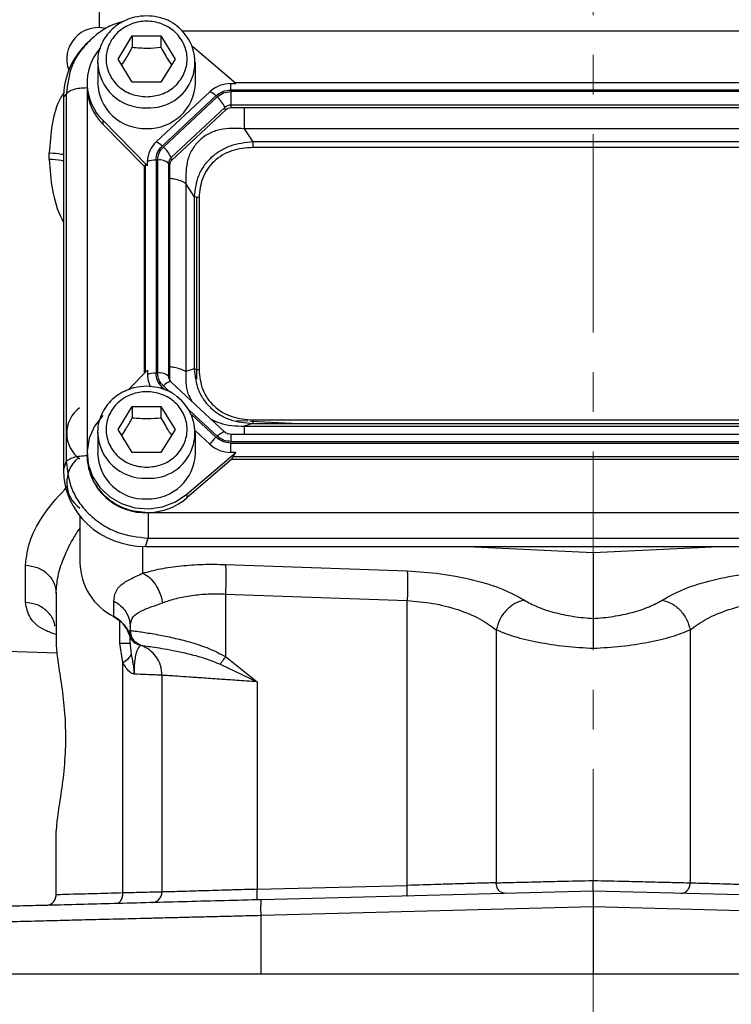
# Model space of a CAD drawing. Header units: inches. Extents: x 0.6 to 16.3, y 0.2 to 11.5.
# Tile 10 of 16: x 10.5 to 12.3, y 4 to 6.5. Entities that reach past the tile are written whole.
import ezdxf

# ---------------------------------------------------------------- set-up
doc = ezdxf.new("R2010")
doc.units = ezdxf.units.IN
doc.header["$MEASUREMENT"] = 0
doc.linetypes.add('CENTERX2', pattern=[0.8, 0.5, -0.1, 0.1, -0.1])
doc.styles.add('SLDTEXTSTYLE0', font='TXT', dxfattribs={"width": 0.75})
doc.dimstyles.new('SLDDIMSTYLE1', dxfattribs={"dimtxt": 0.137795, "dimasz": 0.14, "dimexe": 0, "dimexo": 0.0625, "dimgap": 0.034449, "dimtad": 0, "dimdec": 1, "dimlfac": 1.5, "dimrnd": 1e-09, "dimzin": 12, "dimdsep": 46, "dimtxsty": 'SLDTEXTSTYLE0', "dimblk1": 'CLOSED', "dimblk2": 'CLOSED', "dimsah": 1, "dimcen": 0.09, "dimadec": 0, "dimazin": 3, "dimtfac": 1, "dimtdec": 1, "dimtofl": 0, "dimtmove": 0, "dimatfit": 3, "dimldrblk": 'CLOSED', "dimfxl": 0, "dimfrac": 2, "dimtolj": 1, "dimtzin": 12, "dimarcsym": 0})

# ---------------------------------------------------------------- blocks, each defined once
blk = doc.blocks.new('_Closed')
at = {"color": 0, "linetype": 'ByBlock', "lineweight": -2}
for p, q in [((-1, 0.166667), (0, 0)), ((-1, 0.166667), (-1, -0.166667)), ((0, 0), (-1, -0.166667)), ((0, 0), (-1, 0))]:
    blk.add_line(p, q, dxfattribs=at)
blk = doc.blocks.new('_D_11')
at = {"color": 7, "linetype": 'Continuous', "lineweight": 0}
for p, q in [((10.3146, 4.0754), (10.3146, 3.679)), ((13.5679, 4.0754), (13.5679, 3.679)), ((12.6078, 3.9168), (12.5658, 3.9168)), ((12.5658, 3.9168), (12.5658, 3.6981)), ((12.9132, 3.9168), (12.9552, 3.9168)), ((12.9552, 3.9168), (12.9552, 3.6981)), ((10.3146, 3.7184), (12.445, 3.7184)), ((12.5658, 3.6981), (12.6078, 3.6981)), ((12.9552, 3.6981), (12.9132, 3.6981)), ((13.5679, 3.7184), (13.076, 3.7184))]:
    blk.add_line(p, q, dxfattribs=at)
at = {"color": 7, "linetype": 'Continuous', "lineweight": 18, "xscale": 0.14, "yscale": 0.14, "rotation": 180.0000000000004}
blk.add_blockref('_Closed', (10.3146, 3.7184, -0.0696), dxfattribs=at)
at = {"color": 7, "linetype": 'Continuous', "lineweight": 18, "xscale": 0.14, "yscale": 0.14}
blk.add_blockref('_Closed', (13.5679, 3.7184, -0.0696), dxfattribs=at)
at = {"color": 7, "linetype": 'Continuous', "lineweight": 18, "char_height": 0.1378, "attachment_point": 1, "style": 'SLDTEXTSTYLE0'}
for s, insert in [('124', (12.6078, 3.8757)), ('4.9', (12.6332, 3.6696))]:
    blk.add_mtext(s, dxfattribs=dict(at, insert=insert))

msp = doc.modelspace()

# ---------------------------------------------------------------- linework, layer by layer
at = {"color": 7, "linetype": 'CENTERX2', "lineweight": 18}
for p, q in [((11.9413, 3.3318), (11.9413, 9.8296)), ((11.9413, 4.1148), (11.9413, 3.3318))]:
    msp.add_line(p, q, dxfattribs=at)
at = {"color": 8, "linetype": 'Continuous', "lineweight": 25}
for p, q in [((10.6974, 6.5005), (10.6974, 6.54)), ((12.9751, 6.4919), (10.9064, 6.4919)), ((10.666, 6.3464), (10.666, 5.4335)), ((10.812, 6.1536), (10.812, 5.6312)), ((10.8552, 5.5947), (10.8627, 5.5877)), ((10.8581, 5.5974), (10.8738, 5.5827)), ((10.9235, 5.5363), (10.9936, 5.4709)), ((10.9292, 5.5256), (10.9907, 5.4682)), ((11.0284, 5.4754), (11.0284, 5.4574)), ((10.8059, 5.1932), (10.8059, 5.1255)), ((10.7488, 4.9495), (10.7488, 5.0049))]:
    msp.add_line(p, q, dxfattribs=at)
at = {"color": 7, "linetype": 'Continuous', "lineweight": 25}
for p, q in [((10.7439, 6.4213), (10.7799, 6.4795)), ((10.7799, 6.4795), (10.8519, 6.4795)), ((10.7799, 6.4795), (10.7799, 6.4508)), ((10.8519, 6.4795), (10.8879, 6.4213)), ((10.8519, 6.4795), (10.8519, 6.4508)), ((10.663, 6.4585), (10.6554, 6.4502)), ((10.6672, 6.4618), (10.6638, 6.4579)), ((11.0403, 6.3595), (10.9322, 6.452)), ((10.6926, 6.4136), (10.6927, 6.4185)), ((10.6926, 6.4136), (10.6926, 6.3615)), ((10.7799, 6.363), (10.7439, 6.4213)), ((10.8879, 6.4213), (10.8519, 6.363)), ((10.9393, 6.3615), (10.9393, 6.4136)), ((10.6659, 6.3615), (10.6659, 6.352)), ((10.8519, 6.363), (10.7799, 6.363)), ((11.0284, 6.3595), (11.0403, 6.3595)), ((11.0284, 6.3431), (11.0284, 6.3595)), ((12.8433, 6.361), (11.0385, 6.361)), ((10.6135, 6.3327), (10.6066, 6.3251)), ((10.6135, 6.3327), (10.6135, 5.4061)), ((10.6659, 6.352), (10.666, 6.3485)), ((10.9755, 6.339), (10.84, 6.2125)), ((10.9907, 6.3285), (10.8552, 6.2019)), ((12.8534, 6.3431), (11.0284, 6.3431)), ((12.8534, 6.3392), (11.0284, 6.3392)), ((11.0284, 6.3392), (11.0284, 6.3052)), ((10.6066, 6.3251), (10.6066, 5.3856)), ((10.9936, 6.3258), (10.8581, 6.1992)), ((12.8534, 6.3052), (11.0284, 6.3052)), ((11.0284, 6.3052), (11.0284, 6.2981)), ((11.0131, 6.2993), (10.8776, 6.1728)), ((11.0148, 6.2928), (10.8793, 6.1663)), ((11.0148, 6.2928), (11.0131, 6.2993)), ((12.8534, 6.2981), (11.0284, 6.2981)), ((10.7053, 6.2669), (10.8181, 6.152)), ((10.7053, 6.2669), (10.7053, 6.2574)), ((10.8096, 6.1511), (10.7053, 6.2574)), ((11.0619, 6.2455), (11.0832, 6.2123)), ((12.82, 6.2455), (11.0619, 6.2455)), ((12.7986, 6.2123), (11.0832, 6.2123)), ((10.5707, 6.1682), (10.5707, 6.1845)), ((12.7986, 6.1984), (11.0832, 6.1984)), ((10.8181, 6.152), (10.8181, 6.1631)), ((10.8396, 6.1667), (10.8396, 5.6299)), ((10.8436, 6.1667), (10.8436, 5.6299)), ((10.8712, 6.1584), (10.8712, 5.6216)), ((10.8736, 6.1536), (10.8712, 6.1584)), ((10.8793, 6.1663), (10.8776, 6.1728)), ((10.8096, 6.1511), (10.812, 6.1536)), ((10.8096, 6.1511), (10.8096, 5.6288)), ((10.8736, 6.1536), (10.8736, 5.6168)), ((10.9146, 6.108), (10.9146, 5.6337)), ((10.936, 6.0748), (10.9146, 6.108)), ((10.936, 6.0748), (10.936, 5.6403)), ((10.9413, 6.073), (10.9413, 5.6143)), ((10.9481, 6.0723), (10.9481, 5.6378)), ((10.8181, 5.6374), (10.7691, 5.5875)), ((10.8181, 5.6374), (10.8181, 5.6264)), ((10.936, 5.6403), (10.9146, 5.6337)), ((10.8736, 5.6168), (10.8712, 5.6216)), ((10.8764, 5.6083), (10.8732, 5.6131)), ((11.0127, 5.4813), (10.8772, 5.6078)), ((10.7439, 5.4877), (10.7799, 5.5459)), ((10.7799, 5.5459), (10.8519, 5.5459)), ((10.7799, 5.5459), (10.7799, 5.5172)), ((10.8519, 5.5459), (10.8879, 5.4877)), ((10.8519, 5.5459), (10.8519, 5.5172)), ((11.0712, 5.5084), (11.0427, 5.5098)), ((11.0832, 5.5117), (12.7986, 5.5117)), ((10.6926, 5.48), (10.6927, 5.485)), ((10.7799, 5.4295), (10.7439, 5.4877)), ((10.8879, 5.4877), (10.8519, 5.4295)), ((10.9392, 5.4844), (10.9755, 5.4504)), ((11.0832, 5.5029), (11.0619, 5.4962)), ((11.0619, 5.4962), (12.82, 5.4962)), ((11.1829, 5.5029), (11.0775, 5.5081)), ((11.0832, 5.5029), (12.7986, 5.5029)), ((10.6926, 5.48), (10.6926, 5.4279)), ((10.9393, 5.4279), (10.9393, 5.48)), ((12.8534, 5.4754), (11.0284, 5.4754)), ((11.0284, 5.4574), (12.8534, 5.4574)), ((11.0284, 5.43), (11.0284, 5.4536)), ((11.0284, 5.4536), (12.8534, 5.4536)), ((10.6659, 5.4279), (10.6659, 5.4184)), ((10.8519, 5.4295), (10.7799, 5.4295)), ((10.9173, 5.3247), (11.0403, 5.43)), ((11.031, 5.4125), (10.9173, 5.3151)), ((11.0403, 5.43), (11.0284, 5.43)), ((11.031, 5.4125), (11.0336, 5.4196)), ((11.031, 5.4125), (12.8508, 5.4125)), ((11.0336, 5.4196), (12.8482, 5.4196)), ((10.6066, 5.3856), (10.6135, 5.4061)), ((10.9173, 5.3247), (10.9173, 5.3151)), ((10.6479, 5.2692), (10.6479, 5.152)), ((10.8219, 5.2785), (13.06, 5.2785)), ((10.8128, 5.1931), (10.8197, 5.2136)), ((10.8197, 5.2136), (13.0622, 5.2136)), ((10.8128, 5.1931), (13.0691, 5.1931)), ((11.6242, 5.1931), (11.9413, 5.1776)), ((11.9413, 5.1776), (12.2583, 5.1931)), ((11.9413, 5.1776), (11.9413, 5.0112)), ((10.5107, 5.0518), (10.5107, 5.1458)), ((11.0147, 5.1476), (11.4725, 5.1311)), ((10.5879, 5.0745), (10.5879, 4.9466)), ((11.0147, 5.073), (11.4725, 5.0565)), ((11.0147, 5.073), (11.0147, 4.9153)), ((10.7335, 5.0161), (10.7335, 5.0552)), ((11.4725, 4.3388), (11.4725, 5.0565)), ((10.7746, 4.99), (10.7746, 4.9815)), ((10.7712, 4.9724), (10.7746, 4.9815)), ((10.7743, 4.9819), (10.7748, 4.9758)), ((10.7746, 4.9815), (10.7746, 4.9815)), ((10.7773, 4.9666), (10.7788, 4.9634)), ((11.6969, 4.9829), (11.6969, 4.3453)), ((12.1857, 4.9829), (12.1857, 4.3453)), ((9.5802, 4.9603), (10.59, 4.925)), ((10.756, 4.9001), (10.7488, 4.9495)), ((10.7926, 4.9468), (10.7936, 4.9466)), ((10.7989, 4.9446), (10.8013, 4.9438)), ((10.8013, 4.9438), (10.8013, 4.9438)), ((11.0147, 4.9153), (11.0947, 4.8518)), ((10.756, 4.3196), (10.756, 4.9001)), ((11.0015, 4.8962), (11.0947, 4.8518)), ((10.8546, 4.8684), (10.8546, 4.3219)), ((11.0947, 4.8518), (11.0947, 4.3289)), ((10.5879, 4.315), (10.5879, 4.4763)), ((11.0947, 4.3289), (11.4725, 4.3388)), ((11.9413, 4.3244), (11.1054, 4.3025)), ((11.9413, 4.3244), (11.9413, 4.2845)), ((12.7772, 4.3025), (11.9413, 4.3244)), ((11.9413, 4.2845), (11.1043, 4.2626)), ((11.9413, 4.2845), (11.9413, 4.1148)), ((12.7782, 4.2626), (11.9413, 4.2845)), ((11.1043, 4.1148), (11.1043, 4.2626)), ((11.9413, 4.1148), (11.1043, 4.1148)), ((12.7782, 4.1148), (11.9413, 4.1148))]:
    msp.add_line(p, q, dxfattribs=at)
at = {"color": 7, "linetype": 'Continuous', "lineweight": 25, "flags": 128}
for points in [[(10.8772, 5.6078), (10.8767, 5.6082), (10.8765, 5.6082)], [(10.7053, 5.5226), (10.6848, 5.4959), (10.6714, 5.4656), (10.666, 5.4331), (10.6689, 5.4004), (10.6798, 5.3692), (10.6982, 5.3412), (10.723, 5.318), (10.753, 5.3008), (10.7864, 5.2906), (10.8215, 5.288), (10.8562, 5.2931), (10.8887, 5.3055), (10.9173, 5.3247)], [(10.7349, 5.0147), (10.7343, 5.0146), (10.7337, 5.015), (10.7335, 5.0161)]]:
    msp.add_lwpolyline(points, dxfattribs=at)
at = {"color": 8, "linetype": 'Continuous', "lineweight": 25, "flags": 128}
for points in [[(10.8517, 5.5913), (10.853, 5.5926), (10.8552, 5.5947)], [(10.9936, 5.4709), (10.997, 5.4739), (11.0004, 5.4766), (11.0035, 5.4788), (11.0063, 5.4804), (11.0088, 5.4815), (11.0107, 5.4819), (11.0122, 5.4816), (11.0127, 5.4813)]]:
    msp.add_lwpolyline(points, dxfattribs=at)
at = {"color": 7, "linetype": 'Continuous', "lineweight": 25}
for centre, radius, start, end in [((10.8233, 6.4127), 0.1145, 266.3284, 54.2364), ((10.6946, 6.4205), 0.08, 76.5659, 200.2465), ((10.7997, 6.3615), 0.1336, 139.9835, 225.0625), ((10.8108, 6.3646), 0.1183, 181.4731, 272.4617), ((10.8197, 6.3659), 0.1196, 268.1802, 357.885), ((11.028, 6.2819), 0.0776, 89.6933, 132.5899), ((10.8013, 6.3529), 0.1354, 182.7504, 224.87), ((10.9555, 6.2941), 0.0492, 44.2745, 65.9509), ((10.9465, 6.2707), 0.0724, 23.2239, 49.4763), ((11.0283, 6.2827), 0.0225, 89.6933, 132.5899), ((11.0283, 6.2781), 0.02, 89.6933, 132.5899), ((10.8857, 6.1627), 0.0676, 132.5248, 179.6232), ((10.82, 6.1676), 0.0492, 44.2745, 65.9509), ((10.811, 6.1442), 0.0724, 23.2239, 49.4763), ((10.8381, 6.1092), 0.0575, 88.5951, 110.3768), ((10.8483, 6.1323), 0.0347, 48.737, 97.7903), ((10.8908, 6.1583), 0.0196, 132.5248, 179.6232), ((10.8911, 6.1535), 0.0175, 132.5248, 179.6232), ((10.8381, 5.5724), 0.0575, 88.5951, 110.3768), ((10.8842, 5.6265), 0.0661, 180.0872, 208.4766), ((10.8483, 5.5956), 0.0347, 48.737, 97.7903), ((10.8906, 5.6168), 0.017, 180.0459, 202.1153), ((10.8233, 5.4791), 0.1145, 266.3284, 54.2364), ((10.6946, 5.478), 0.08, 126.5256, 233.8667), ((11.059, 5.3944), 0.1005, 132.809, 146.1442), ((11.028, 5.5075), 0.0776, 227.4101, 270.3067), ((10.6946, 5.3542), 0.08, 129.3079, 234.3147), ((10.8113, 5.4236), 0.1455, 182.0659, 273.2963), ((10.8108, 5.431), 0.1183, 181.4731, 272.4617), ((10.8197, 5.4324), 0.1196, 268.1802, 357.885), ((10.8168, 5.4341), 0.1557, 271.8765, 310.1965), ((10.8023, 5.1543), 0.1543, 180.8345, 243.552), ((10.6991, 4.9483), 0.0759, 18.4792, 63.0936)]:
    msp.add_arc(centre, radius, start, end, dxfattribs=at)
at = {"color": 8, "linetype": 'Continuous', "lineweight": 25}
for centre, radius, start, end in [((10.8108, 6.4167), 0.1183, 181.4731, 272.4617), ((10.8826, 5.5768), 0.032, 100.9298, 139.9637), ((10.8904, 5.6217), 0.0192, 180.0863, 208.2832), ((10.8108, 5.4831), 0.1183, 181.4731, 272.4617)]:
    msp.add_arc(centre, radius, start, end, dxfattribs=at)
at = {"color": 7, "linetype": 'Continuous', "lineweight": 25}
for centre, major_axis, ratio, start_param, end_param in [((10.8192, 6.3191), (0.2087, -0.0437), 0.927683, 2.642019, 3.333612), ((10.8396, 6.1237), (-0.0275, 0.0299), 0.170211, 5.767586, 6.291275), ((11.0637, 5.4436), (0.0301, 0.0274), 0.184584, 2.276832, 2.800522), ((10.8192, 5.3915), (0.2087, 0.0437), 0.927683, 2.949574, 4.490212)]:
    msp.add_ellipse(centre, major_axis=major_axis, ratio=ratio, start_param=start_param, end_param=end_param, dxfattribs=at)
for points, knots in [([(10.8159, 6.5302), (10.8057, 6.5295), (10.7914, 6.5286), (10.7712, 6.5226), (10.7548, 6.5155), (10.7368, 6.5039), (10.7205, 6.4886), (10.7065, 6.4694), (10.6971, 6.4467), (10.6924, 6.4292), (10.693, 6.4196), (10.693, 6.4186)], [0, 0, 0, 0, 0.163248, 0.228759, 0.337607, 0.451204, 0.573875, 0.703413, 0.839555, 0.982704, 1, 1, 1, 1]), ([(10.8892, 6.5067), (10.8853, 6.5095), (10.8765, 6.5159), (10.8609, 6.5225), (10.8404, 6.5287), (10.8253, 6.5296), (10.8159, 6.5302)], [0, 0, 0, 0, 0.185063, 0.425154, 0.644034, 1, 1, 1, 1]), ([(10.7569, 6.5158), (10.7487, 6.5135), (10.7266, 6.5071), (10.6939, 6.4881), (10.6733, 6.4684), (10.663, 6.4585)], [0, 0, 0, 0, 0.226793, 0.613774, 1, 1, 1, 1]), ([(10.8159, 6.326), (10.8031, 6.3273), (10.7834, 6.3293), (10.7596, 6.3411), (10.7433, 6.3534), (10.73, 6.3687), (10.7177, 6.3908), (10.7115, 6.4213), (10.7177, 6.4517), (10.73, 6.4738), (10.7433, 6.4891), (10.7596, 6.5014), (10.7834, 6.5129), (10.8159, 6.5188), (10.8485, 6.5129), (10.8722, 6.5014), (10.8886, 6.4891), (10.9018, 6.4738), (10.9141, 6.4517), (10.9204, 6.4213), (10.9141, 6.3908), (10.9018, 6.3687), (10.8886, 6.3534), (10.8722, 6.3411), (10.8485, 6.3293), (10.8288, 6.3273), (10.8159, 6.326)], [0, 0, 0, 0, 0.0598642, 0.0920902, 0.125, 0.1579098, 0.1901358, 0.25, 0.3098642, 0.3420902, 0.375, 0.4079098, 0.4401358, 0.5, 0.5598642, 0.5920902, 0.625, 0.6579098, 0.6901358, 0.75, 0.8098642, 0.8420902, 0.875, 0.9079098, 0.9401358, 1, 1, 1, 1]), ([(10.7531, 6.4065), (10.7565, 6.4114), (10.7654, 6.4246), (10.7744, 6.4407), (10.7799, 6.4508)], [0, 0, 0, 0, 0.376375, 1, 1, 1, 1]), ([(10.7799, 6.4508), (10.7928, 6.4498), (10.8169, 6.4478), (10.8408, 6.4498), (10.8519, 6.4508)], [0, 0, 0, 0, 0.534747, 1, 1, 1, 1]), ([(10.8519, 6.4508), (10.8584, 6.4392), (10.8673, 6.4231), (10.8762, 6.41), (10.8787, 6.4064)], [0, 0, 0, 0, 0.718831, 1, 1, 1, 1]), ([(11.0619, 6.2455), (11.0409, 6.2466), (11.0098, 6.2482), (10.9722, 6.234), (10.9487, 6.2176), (10.9308, 6.1953), (10.9145, 6.1592), (10.9146, 6.1286), (10.9146, 6.108)], [0, 0, 0, 0, 0.257397, 0.381602, 0.5, 0.618394, 0.742603, 1, 1, 1, 1]), ([(11.0832, 6.2123), (11.0639, 6.2102), (11.0347, 6.207), (11.0001, 6.1899), (10.9774, 6.1729), (10.9592, 6.1518), (10.9412, 6.1197), (10.9381, 6.0927), (10.936, 6.0748)], [0, 0, 0, 0, 0.248977, 0.376059, 0.5, 0.623945, 0.751023, 1, 1, 1, 1]), ([(11.0832, 6.1984), (11.0653, 6.1969), (11.0383, 6.1947), (11.0061, 6.1795), (10.9852, 6.1639), (10.9684, 6.1443), (10.9522, 6.1143), (10.9497, 6.0891), (10.9481, 6.0723)], [0, 0, 0, 0, 0.250062, 0.376147, 0.5, 0.62379, 0.749938, 1, 1, 1, 1]), ([(10.936, 5.6403), (10.9381, 5.6221), (10.9412, 5.5946), (10.9592, 5.5621), (10.9774, 5.5409), (11.0001, 5.524), (11.0347, 5.5073), (11.0639, 5.5046), (11.0832, 5.5029)], [0, 0, 0, 0, 0.248977, 0.376059, 0.5, 0.623945, 0.751023, 1, 1, 1, 1]), ([(10.9481, 5.6378), (10.9497, 5.6211), (10.9522, 5.5959), (10.9684, 5.5658), (10.9852, 5.5463), (11.0061, 5.5307), (11.0383, 5.5155), (11.0653, 5.5132), (11.0832, 5.5117)], [0, 0, 0, 0, 0.250062, 0.376147, 0.5, 0.62379, 0.749938, 1, 1, 1, 1]), ([(10.8159, 5.5966), (10.8057, 5.5959), (10.7914, 5.595), (10.7712, 5.589), (10.7548, 5.5819), (10.7368, 5.5703), (10.7205, 5.555), (10.7065, 5.5358), (10.6971, 5.5132), (10.6924, 5.4956), (10.693, 5.486), (10.693, 5.485)], [0, 0, 0, 0, 0.163248, 0.228759, 0.337607, 0.451204, 0.573875, 0.703413, 0.839555, 0.982704, 1, 1, 1, 1]), ([(10.8892, 5.5731), (10.8853, 5.5759), (10.8765, 5.5824), (10.8609, 5.5889), (10.8404, 5.5951), (10.8253, 5.596), (10.8159, 5.5966)], [0, 0, 0, 0, 0.185063, 0.425154, 0.644034, 1, 1, 1, 1]), ([(10.8159, 5.3925), (10.8031, 5.3937), (10.7834, 5.3957), (10.7596, 5.4076), (10.7433, 5.4198), (10.73, 5.4351), (10.7177, 5.4573), (10.7115, 5.4877), (10.7177, 5.5181), (10.73, 5.5403), (10.7433, 5.5555), (10.7596, 5.5679), (10.7834, 5.5794), (10.8159, 5.5852), (10.8485, 5.5794), (10.8722, 5.5679), (10.8886, 5.5555), (10.9018, 5.5403), (10.9141, 5.5181), (10.9204, 5.4877), (10.9141, 5.4573), (10.9018, 5.4351), (10.8886, 5.4198), (10.8722, 5.4076), (10.8485, 5.3957), (10.8288, 5.3937), (10.8159, 5.3925)], [0, 0, 0, 0, 0.059864, 0.09209, 0.125, 0.15791, 0.190136, 0.25, 0.309864, 0.34209, 0.375, 0.40791, 0.440136, 0.5, 0.559864, 0.59209, 0.625, 0.65791, 0.690136, 0.75, 0.809864, 0.84209, 0.875, 0.90791, 0.940136, 1, 1, 1, 1]), ([(10.7531, 5.4729), (10.7565, 5.4778), (10.7654, 5.4911), (10.7744, 5.5072), (10.7799, 5.5172)], [0, 0, 0, 0, 0.376375, 1, 1, 1, 1]), ([(10.7799, 5.5172), (10.7928, 5.5162), (10.8169, 5.5142), (10.8408, 5.5163), (10.8519, 5.5172)], [0, 0, 0, 0, 0.534747, 1, 1, 1, 1]), ([(10.8519, 5.5172), (10.8584, 5.5056), (10.8673, 5.4895), (10.8762, 5.4765), (10.8787, 5.4728)], [0, 0, 0, 0, 0.718831, 1, 1, 1, 1]), ([(11.0284, 5.4754), (11.026, 5.4756), (11.0225, 5.4759), (11.0179, 5.4777), (11.0148, 5.4793), (11.0133, 5.4809), (11.0127, 5.4815)], [0, 0, 0, 0, 0.401122, 0.567805, 0.846539, 1, 1, 1, 1]), ([(10.6673, 5.4158), (10.6691, 5.3997), (10.6721, 5.374), (10.6903, 5.3424), (10.71, 5.3195), (10.7345, 5.3011), (10.7704, 5.2832), (10.8002, 5.2804), (10.8197, 5.2785)], [0, 0, 0, 0, 0.219463, 0.351506, 0.485911, 0.620316, 0.75236, 1, 1, 1, 1]), ([(10.6135, 5.4061), (10.6164, 5.3822), (10.6209, 5.3453), (10.6467, 5.301), (10.6731, 5.2706), (10.7057, 5.2459), (10.7536, 5.2214), (10.7937, 5.2167), (10.8197, 5.2136)], [0, 0, 0, 0, 0.240418, 0.371173, 0.5, 0.62883, 0.759582, 1, 1, 1, 1]), ([(10.8059, 5.1255), (10.8205, 5.1294), (10.8499, 5.1372), (10.9018, 5.1445), (10.9572, 5.1486), (10.9956, 5.1479), (11.0147, 5.1476)], [0, 0, 0, 0, 0.25081, 0.503018, 0.753643, 1, 1, 1, 1]), ([(10.7335, 5.0552), (10.7343, 5.0631), (10.736, 5.0788), (10.7503, 5.0961), (10.7725, 5.1101), (10.795, 5.1205), (10.8059, 5.1255)], [0, 0, 0, 0, 0.264157, 0.522892, 0.768297, 1, 1, 1, 1]), ([(10.8059, 5.1255), (10.8117, 5.1223), (10.8234, 5.1159), (10.8385, 5.0979), (10.8504, 5.0757), (10.8541, 5.0592), (10.856, 5.0509)], [0, 0, 0, 0, 0.2500778, 0.5, 0.7499222, 1, 1, 1, 1]), ([(11.4725, 5.1311), (11.501, 5.1293), (11.5593, 5.1255), (11.6421, 5.1091), (11.7154, 5.0864), (11.7504, 5.0671), (11.7677, 5.0575)], [0, 0, 0, 0, 0.240302, 0.491963, 0.748081, 1, 1, 1, 1]), ([(12.1148, 5.0575), (12.1321, 5.0671), (12.1671, 5.0864), (12.2404, 5.1091), (12.3232, 5.1255), (12.3815, 5.1293), (12.41, 5.1311)], [0, 0, 0, 0, 0.251919, 0.508037, 0.759698, 1, 1, 1, 1]), ([(10.856, 5.0509), (10.8673, 5.0549), (10.8896, 5.0626), (10.929, 5.07), (10.9709, 5.074), (11.0001, 5.0733), (11.0147, 5.073)], [0, 0, 0, 0, 0.2579495, 0.5051687, 0.7536021, 1, 1, 1, 1]), ([(10.7746, 4.99), (10.7755, 4.9977), (10.7774, 5.013), (10.7938, 5.0273), (10.8195, 5.0377), (10.8438, 5.0465), (10.856, 5.0509)], [0, 0, 0, 0, 0.254624, 0.504478, 0.751953, 1, 1, 1, 1]), ([(11.4725, 5.0565), (11.4942, 5.0547), (11.5388, 5.0509), (11.6018, 5.0344), (11.6574, 5.0116), (11.6837, 4.9925), (11.6969, 4.9829)], [0, 0, 0, 0, 0.236626, 0.486583, 0.74399, 1, 1, 1, 1]), ([(11.7677, 5.0575), (11.7596, 5.0552), (11.7434, 5.0506), (11.7216, 5.033), (11.7046, 5.0096), (11.6994, 4.9918), (11.6969, 4.9829)], [0, 0, 0, 0, 0.250119, 0.5, 0.749881, 1, 1, 1, 1]), ([(11.7677, 5.0575), (11.778, 5.0518), (11.7987, 5.0403), (11.8415, 5.0263), (11.8898, 5.0158), (11.9243, 5.0127), (11.9413, 5.0112)], [0, 0, 0, 0, 0.252171, 0.507711, 0.759035, 1, 1, 1, 1]), ([(11.9413, 5.0112), (11.9582, 5.0127), (11.9928, 5.0158), (12.0411, 5.0263), (12.0839, 5.0403), (12.1045, 5.0518), (12.1148, 5.0575)], [0, 0, 0, 0, 0.240965, 0.492289, 0.747829, 1, 1, 1, 1]), ([(12.1148, 5.0575), (12.1229, 5.0552), (12.1391, 5.0506), (12.1609, 5.033), (12.178, 5.0096), (12.1831, 4.9918), (12.1857, 4.9829)], [0, 0, 0, 0, 0.250122, 0.500004, 0.749884, 1, 1, 1, 1]), ([(12.1857, 4.9829), (12.1988, 4.9925), (12.2251, 5.0116), (12.2808, 5.0344), (12.3438, 5.0509), (12.3883, 5.0547), (12.41, 5.0565)], [0, 0, 0, 0, 0.25601, 0.513417, 0.763374, 1, 1, 1, 1]), ([(10.7349, 5.0147), (10.7409, 5.011), (10.7528, 5.0035), (10.7655, 4.9874), (10.7729, 4.9735), (10.7739, 4.965), (10.7741, 4.9631)], [0, 0, 0, 0, 0.304391, 0.607497, 0.909404, 1, 1, 1, 1]), ([(11.9413, 5.0112), (11.9413, 5.0089), (11.9412, 5.0021), (11.9413, 4.9841), (11.9413, 4.9598), (11.9413, 4.9437), (11.9413, 4.9363)], [0, 0, 0, 0, 0.1731646, 0.4995734, 0.7709648, 1, 1, 1, 1]), ([(10.7712, 4.9724), (10.772, 4.9696), (10.7737, 4.964), (10.7787, 4.9565), (10.7856, 4.95), (10.7916, 4.9473), (10.7946, 4.946)], [0, 0, 0, 0, 0.25192, 0.5031645, 0.7524956, 1, 1, 1, 1]), ([(10.7746, 4.9815), (10.7759, 4.9813), (10.7785, 4.9809), (10.7928, 4.979), (10.8105, 4.9763), (10.8288, 4.9734), (10.854, 4.9689), (10.887, 4.9621), (10.9224, 4.953), (10.9508, 4.944), (10.9799, 4.9335), (11.0007, 4.9226), (11.0147, 4.9153)], [0, 0, 0, 0, 0.128105, 0.255498, 0.342661, 0.425344, 0.503599, 0.634897, 0.754604, 0.818284, 0.878493, 1, 1, 1, 1]), ([(10.7746, 4.9815), (10.7751, 4.9769), (10.776, 4.9677), (10.7827, 4.9565), (10.7914, 4.9482), (10.798, 4.9453), (10.8013, 4.9438)], [0, 0, 0, 0, 0.279857, 0.559469, 0.779712, 1, 1, 1, 1]), ([(10.7746, 4.9495), (10.7746, 4.9542), (10.7746, 4.9597), (10.7746, 4.9629), (10.7746, 4.9634)], [0, 0, 0, 0, 0.8431346, 1, 1, 1, 1]), ([(10.7754, 4.9729), (10.7754, 4.9727), (10.7756, 4.9717), (10.776, 4.9707), (10.7762, 4.9698)], [0, 0, 0, 0, 0.128544, 1, 1, 1, 1]), ([(10.7762, 4.9698), (10.7765, 4.969), (10.7768, 4.968), (10.7772, 4.9669), (10.7773, 4.9666)], [0, 0, 0, 0, 0.739835, 1, 1, 1, 1]), ([(11.6969, 4.9829), (11.7113, 4.9771), (11.7406, 4.9653), (11.801, 4.9512), (11.8692, 4.9407), (11.9176, 4.9378), (11.9413, 4.9363)], [0, 0, 0, 0, 0.249403, 0.504238, 0.75714, 1, 1, 1, 1]), ([(11.9413, 4.9363), (11.965, 4.9378), (12.0134, 4.9407), (12.0815, 4.9512), (12.142, 4.9653), (12.1712, 4.9771), (12.1857, 4.9829)], [0, 0, 0, 0, 0.242862, 0.495762, 0.750597, 1, 1, 1, 1]), ([(10.5879, 4.9466), (10.5888, 4.9341), (10.5907, 4.9092), (10.6007, 4.8512), (10.6093, 4.7832), (10.6127, 4.7087), (10.6088, 4.6343), (10.5998, 4.5658), (10.5902, 4.5105), (10.5886, 4.4869), (10.5879, 4.4763)], [0, 0, 0, 0, 0.127196, 0.253543, 0.379269, 0.504568, 0.629874, 0.755639, 0.889456, 1, 1, 1, 1]), ([(10.7746, 4.9495), (10.7747, 4.9446), (10.775, 4.9374), (10.7762, 4.9276), (10.777, 4.9229), (10.7774, 4.9205)], [0, 0, 0, 0, 0.522334, 0.760871, 1, 1, 1, 1]), ([(10.8013, 4.9438), (10.8008, 4.9435), (10.7998, 4.943), (10.7942, 4.9372), (10.7896, 4.9256), (10.7867, 4.9126), (10.7849, 4.8969), (10.7842, 4.8824), (10.7842, 4.8748), (10.7842, 4.8711)], [0, 0, 0, 0, 0.283904, 0.551843, 0.675742, 0.791716, 0.898725, 0.949878, 1, 1, 1, 1]), ([(10.7853, 4.9543), (10.7856, 4.954), (10.7865, 4.953), (10.7875, 4.9521), (10.7882, 4.9514)], [0, 0, 0, 0, 0.261776, 1, 1, 1, 1]), ([(10.795, 4.9463), (10.7951, 4.9462), (10.796, 4.946), (10.7958, 4.9461), (10.7957, 4.9462)], [0, 0, 0, 0, 0.194265, 1, 1, 1, 1]), ([(10.7965, 4.9453), (10.7966, 4.9453), (10.7969, 4.9452), (10.7972, 4.9451), (10.7973, 4.9451)], [0, 0, 0, 0, 0.499897, 1, 1, 1, 1]), ([(10.8013, 4.9438), (10.8044, 4.9434), (10.8092, 4.9427), (10.8346, 4.9391), (10.8596, 4.9352), (10.8903, 4.9296), (10.9253, 4.9217), (10.9631, 4.9116), (10.9888, 4.9013), (11.0015, 4.8962)], [0, 0, 0, 0, 0.24852, 0.373908, 0.499715, 0.625882, 0.752179, 0.877435, 1, 1, 1, 1]), ([(10.7774, 4.9205), (10.7783, 4.9154), (10.7798, 4.9069), (10.7819, 4.8959), (10.783, 4.8886), (10.7836, 4.8836), (10.7841, 4.878), (10.7841, 4.874), (10.7842, 4.8711)], [0, 0, 0, 0, 0.325331, 0.532943, 0.670464, 0.76414, 0.830272, 1, 1, 1, 1]), ([(11.0147, 4.9153), (11.012, 4.9114), (11.0071, 4.9046), (11.0032, 4.8988), (11.0015, 4.8962)], [0, 0, 0, 0, 0.559513, 1, 1, 1, 1]), ([(10.7842, 4.8711), (10.7827, 4.8715), (10.7769, 4.8731), (10.7665, 4.8825), (10.7597, 4.8939), (10.756, 4.9001)], [0, 0, 0, 0, 0.139886, 0.5283282, 1, 1, 1, 1]), ([(10.8546, 4.8684), (10.8538, 4.8684), (10.8521, 4.8685), (10.8383, 4.869), (10.8167, 4.8698), (10.7951, 4.8707), (10.7842, 4.8711)], [0, 0, 0, 0, 0.241763, 0.489012, 0.741755, 1, 1, 1, 1]), ([(11.0947, 4.8518), (11.0855, 4.8525), (11.0682, 4.8537), (11.0441, 4.8553), (11.0233, 4.8567), (10.9947, 4.8587), (10.9602, 4.8611), (10.9225, 4.8637), (10.8924, 4.8658), (10.8706, 4.8673), (10.8571, 4.8682), (10.8554, 4.8683), (10.8546, 4.8684)], [0, 0, 0, 0, 0.071806, 0.135932, 0.192375, 0.241135, 0.376865, 0.500493, 0.630191, 0.756664, 0.879928, 1, 1, 1, 1]), ([(11.6969, 4.3453), (11.6841, 4.3449), (11.6573, 4.3441), (11.6056, 4.3426), (11.5431, 4.3408), (11.4991, 4.3396), (11.4725, 4.3388)], [0, 0, 0, 0, 0.2378418, 0.5000445, 0.6986073, 1, 1, 1, 1]), ([(11.7198, 4.3186), (11.7168, 4.319), (11.7109, 4.3197), (11.7033, 4.3257), (11.698, 4.3347), (11.6972, 4.3417), (11.6968, 4.3453)], [0, 0, 0, 0, 0.250174, 0.499987, 0.749805, 1, 1, 1, 1]), ([(11.6969, 4.3453), (11.7109, 4.3456), (11.7402, 4.3463), (11.7971, 4.3477), (11.865, 4.3493), (11.9132, 4.3504), (11.9413, 4.3511)], [0, 0, 0, 0, 0.238746, 0.50002, 0.709221, 1, 1, 1, 1]), ([(11.9413, 4.3511), (11.9693, 4.3504), (12.0175, 4.3493), (12.0854, 4.3477), (12.1423, 4.3463), (12.1716, 4.3456), (12.1857, 4.3453)], [0, 0, 0, 0, 0.290776, 0.49998, 0.761252, 1, 1, 1, 1]), ([(11.9413, 4.3244), (11.9413, 4.3247), (11.9413, 4.3252), (11.9413, 4.329), (11.9413, 4.3338), (11.9413, 4.3387), (11.9413, 4.3445), (11.9413, 4.3489), (11.9413, 4.3511)], [0, 0, 0, 0, 0.188939, 0.418159, 0.548119, 0.688444, 0.839201, 1, 1, 1, 1]), ([(12.1627, 4.3186), (12.1657, 4.319), (12.1716, 4.3197), (12.1791, 4.3258), (12.1844, 4.3347), (12.1851, 4.3418), (12.1855, 4.3453)], [0, 0, 0, 0, 0.250118, 0.499894, 0.749747, 1, 1, 1, 1]), ([(12.1857, 4.3453), (12.1984, 4.3449), (12.2252, 4.3441), (12.277, 4.3426), (12.3394, 4.3408), (12.3834, 4.3396), (12.41, 4.3388)], [0, 0, 0, 0, 0.23784, 0.500044, 0.698604, 1, 1, 1, 1]), ([(10.756, 4.3196), (10.7305, 4.3189), (10.6807, 4.3175), (10.6285, 4.3161), (10.5943, 4.3151), (10.59, 4.315), (10.5879, 4.315)], [0, 0, 0, 0, 0.256485, 0.500028, 0.751903, 1, 1, 1, 1]), ([(10.739, 4.2929), (10.7413, 4.2934), (10.7458, 4.2943), (10.7515, 4.3005), (10.7553, 4.3093), (10.7558, 4.3161), (10.756, 4.3196)], [0, 0, 0, 0, 0.250168, 0.5, 0.749831, 1, 1, 1, 1]), ([(10.8546, 4.3219), (10.8535, 4.3219), (10.8511, 4.3219), (10.8319, 4.3214), (10.8014, 4.3207), (10.7713, 4.32), (10.756, 4.3196)], [0, 0, 0, 0, 0.238021, 0.484026, 0.738019, 1, 1, 1, 1]), ([(11.0947, 4.3289), (11.0773, 4.3284), (11.0466, 4.3275), (11.0063, 4.3263), (10.9741, 4.3254), (10.9471, 4.3246), (10.9191, 4.3238), (10.8924, 4.323), (10.8706, 4.3224), (10.8571, 4.322), (10.8554, 4.322), (10.8546, 4.3219)], [0, 0, 0, 0, 0.1356284, 0.2406661, 0.3325415, 0.419044, 0.5001726, 0.629903, 0.7564496, 0.8798144, 1, 1, 1, 1]), ([(11.1054, 4.3025), (11.0741, 4.3017), (11.0108, 4.3001), (10.9166, 4.2976), (10.8229, 4.2951), (10.7323, 4.2928), (10.6469, 4.2905), (10.5697, 4.2885), (10.5026, 4.2868), (10.4471, 4.2853), (10.4043, 4.2842), (10.3747, 4.2834), (10.3568, 4.2829), (10.3546, 4.2829), (10.3535, 4.2828)], [0, 0, 0, 0, 0.0780394, 0.1583242, 0.2407101, 0.3262914, 0.412802, 0.5000536, 0.5873114, 0.6738107, 0.7593637, 0.8417373, 0.9219918, 1, 1, 1, 1]), ([(11.1043, 4.2626), (11.0839, 4.262), (11.0444, 4.2611), (10.9879, 4.2597), (10.9363, 4.2584), (10.8897, 4.2572), (10.8479, 4.2562), (10.795, 4.2548), (10.732, 4.2533), (10.6614, 4.2515), (10.5986, 4.2499), (10.5345, 4.2483), (10.4717, 4.2468), (10.4138, 4.2454), (10.3621, 4.2441), (10.3227, 4.2431), (10.3173, 4.2429), (10.3146, 4.2429)], [0, 0, 0, 0, 0.048658, 0.093908, 0.135749, 0.174181, 0.209204, 0.240817, 0.310205, 0.376572, 0.439917, 0.50024, 0.587106, 0.672556, 0.756588, 0.879882, 1, 1, 1, 1])]:
    msp.add_open_spline(points, degree=3, knots=knots, dxfattribs=at)
at = {"color": 8, "linetype": 'Continuous', "lineweight": 25}
for points, knots in [([(10.6638, 6.4579), (10.6583, 6.452), (10.6436, 6.4361), (10.6212, 6.395), (10.6165, 6.3572), (10.6135, 6.3327)], [0, 0, 0, 0, 0.173272, 0.464502, 1, 1, 1, 1]), ([(10.6082, 6.3378), (10.6056, 6.3338), (10.5895, 6.309), (10.5756, 6.256), (10.5723, 6.2083), (10.5707, 6.1845)], [0, 0, 0, 0, 0.0872204, 0.5439248, 1, 1, 1, 1]), ([(11.0619, 6.2981), (11.0619, 6.2932), (11.0619, 6.2812), (11.0619, 6.2628), (11.0619, 6.2512), (11.0619, 6.2455)], [0, 0, 0, 0, 0.262072, 0.631036, 1, 1, 1, 1]), ([(10.5707, 6.1845), (10.5813, 6.1842), (10.5944, 6.1838), (10.6046, 6.1809), (10.6066, 6.1804)], [0, 0, 0, 0, 0.803038, 1, 1, 1, 1]), ([(10.5707, 6.1682), (10.5724, 6.1425), (10.5758, 6.0909), (10.5917, 6.0381), (10.605, 6.0123), (10.6066, 6.0093)], [0, 0, 0, 0, 0.468198, 0.937372, 1, 1, 1, 1]), ([(10.6066, 6.164), (10.6046, 6.1645), (10.5944, 6.1675), (10.5813, 6.1679), (10.5707, 6.1682)], [0, 0, 0, 0, 0.1969625, 1, 1, 1, 1]), ([(10.9146, 6.108), (10.9107, 6.1101), (10.9027, 6.1142), (10.8881, 6.1184), (10.8776, 6.1197), (10.8736, 6.1203)], [0, 0, 0, 0, 0.383142, 0.766285, 1, 1, 1, 1]), ([(10.9146, 5.6337), (10.9107, 5.6357), (10.9027, 5.6398), (10.8881, 5.644), (10.8776, 5.6454), (10.8736, 5.6459)], [0, 0, 0, 0, 0.383142, 0.766285, 1, 1, 1, 1]), ([(10.9146, 5.6337), (10.9142, 5.615), (10.9135, 5.5891), (10.9261, 5.5654), (10.9296, 5.5589)], [0, 0, 0, 0, 0.7231407, 1, 1, 1, 1]), ([(10.9781, 5.5136), (10.9854, 5.5101), (11.0115, 5.4977), (11.0407, 5.4968), (11.0619, 5.4962)], [0, 0, 0, 0, 0.276861, 1, 1, 1, 1]), ([(11.0619, 5.4962), (11.0619, 5.4945), (11.0619, 5.4912), (11.0619, 5.4833), (11.0619, 5.4767), (11.0619, 5.4754)], [0, 0, 0, 0, 0.441544, 0.883087, 1, 1, 1, 1]), ([(10.5107, 5.1458), (10.5133, 5.1666), (10.5186, 5.2084), (10.5554, 5.2767), (10.5961, 5.322), (10.6161, 5.3443)], [0, 0, 0, 0, 0.336832, 0.674685, 1, 1, 1, 1]), ([(10.5879, 5.0745), (10.5888, 5.0885), (10.5907, 5.1164), (10.6055, 5.1626), (10.6248, 5.2038), (10.6419, 5.23), (10.6479, 5.2392)], [0, 0, 0, 0, 0.2722154, 0.5434665, 0.8393263, 1, 1, 1, 1]), ([(10.5879, 4.9707), (10.5782, 4.9742), (10.547, 4.9853), (10.5185, 5.0118), (10.5133, 5.0385), (10.5107, 5.0518)], [0, 0, 0, 0, 0.18591, 0.59378, 1, 1, 1, 1]), ([(10.5848, 4.9917), (10.5842, 4.9962), (10.5821, 5.0102), (10.5665, 5.03), (10.5414, 5.0476), (10.5209, 5.0504), (10.5107, 5.0518)], [0, 0, 0, 0, 0.135279, 0.423519, 0.71176, 1, 1, 1, 1])]:
    msp.add_open_spline(points, degree=3, knots=knots, dxfattribs=at)
at = {"color": 7, "linetype": 'Continuous', "lineweight": 25}
for points in [[(10.666, 6.3485), (10.6598, 6.3482), (10.6474, 6.3478), (10.6311, 6.3443), (10.6186, 6.3391), (10.6152, 6.3348), (10.6135, 6.3327)], [(10.9907, 6.3285), (10.9962, 6.3326), (11.0072, 6.341), (11.0214, 6.3424), (11.0284, 6.3431)], [(10.9936, 6.3258), (10.9987, 6.3296), (11.0089, 6.3374), (11.0219, 6.3386), (11.0284, 6.3392)], [(11.0832, 6.2123), (11.0832, 6.2113), (11.0832, 6.2092), (11.0832, 6.2057), (11.0832, 6.202), (11.0832, 6.1996), (11.0832, 6.1984)], [(10.8396, 6.1667), (10.8403, 6.1733), (10.8417, 6.1865), (10.8507, 6.1968), (10.8552, 6.2019)], [(10.8436, 6.1667), (10.8443, 6.1728), (10.8457, 6.185), (10.8539, 6.1945), (10.8581, 6.1992)], [(10.9481, 6.0723), (10.9469, 6.0724), (10.9445, 6.0724), (10.9411, 6.0729), (10.9381, 6.0737), (10.9367, 6.0745), (10.936, 6.0748)], [(10.9481, 5.6378), (10.9469, 5.6379), (10.9445, 5.6379), (10.9411, 5.6385), (10.9381, 5.6393), (10.9367, 5.64), (10.936, 5.6403)], [(10.8552, 5.5947), (10.8507, 5.5999), (10.8417, 5.6101), (10.8403, 5.6233), (10.8396, 5.6299)], [(10.8581, 5.5974), (10.8539, 5.6022), (10.8457, 5.6117), (10.8443, 5.6238), (10.8436, 5.6299)], [(11.0832, 5.5117), (11.0832, 5.5106), (11.0832, 5.5084), (11.0832, 5.5057), (11.0832, 5.5037), (11.0832, 5.5032), (11.0832, 5.5029)], [(11.0284, 5.4536), (11.0214, 5.4543), (11.0072, 5.4556), (10.9962, 5.464), (10.9907, 5.4682)], [(11.0284, 5.4574), (11.0219, 5.458), (11.0089, 5.4593), (10.9987, 5.467), (10.9936, 5.4709)], [(10.6135, 5.4061), (10.6152, 5.4082), (10.6186, 5.4125), (10.6311, 5.4177), (10.6474, 5.4212), (10.6598, 5.4217), (10.666, 5.4219)], [(10.8197, 5.2784), (10.8197, 5.2724), (10.8197, 5.2603), (10.8197, 5.2416), (10.8197, 5.2248), (10.8197, 5.2174), (10.8197, 5.2136)], [(10.5107, 5.1458), (10.5209, 5.1444), (10.5413, 5.1418), (10.5668, 5.1252), (10.5845, 5.1019), (10.5868, 5.0837), (10.5879, 5.0745)], [(11.0147, 5.1476), (11.0149, 5.144), (11.0154, 5.137), (11.0156, 5.1188), (11.0154, 5.0971), (11.0149, 5.081), (11.0147, 5.073)], [(11.4725, 5.1311), (11.4728, 5.1276), (11.4733, 5.1205), (11.4735, 5.1023), (11.4733, 5.0806), (11.4728, 5.0645), (11.4725, 5.0565)], [(10.7335, 5.0552), (10.7394, 5.0515), (10.7513, 5.0442), (10.7643, 5.0282), (10.773, 5.0098), (10.774, 4.9966), (10.7746, 4.99)], [(10.8013, 4.9438), (10.7975, 4.9455), (10.79, 4.949), (10.7815, 4.9581), (10.7757, 4.9692), (10.775, 4.9774), (10.7746, 4.9815)], [(10.7488, 4.9495), (10.7527, 4.9495), (10.7603, 4.9495), (10.7683, 4.9495), (10.7736, 4.9495), (10.7743, 4.9495), (10.7746, 4.9495)], [(10.8546, 4.8684), (10.8539, 4.8766), (10.8524, 4.893), (10.8408, 4.9152), (10.8238, 4.9335), (10.8088, 4.9404), (10.8013, 4.9438)], [(10.756, 4.9001), (10.7612, 4.9038), (10.7715, 4.9111), (10.7754, 4.9174), (10.7774, 4.9205)], [(10.8286, 4.2953), (10.832, 4.2958), (10.8389, 4.2967), (10.8475, 4.3029), (10.8534, 4.3116), (10.8542, 4.3185), (10.8546, 4.3219)], [(11.094, 4.3022), (11.0941, 4.3026), (11.0945, 4.3035), (11.0948, 4.3096), (11.0949, 4.3184), (11.0947, 4.3254), (11.0947, 4.3289)], [(11.4718, 4.3121), (11.472, 4.3125), (11.4724, 4.3133), (11.4727, 4.3195), (11.4727, 4.3283), (11.4726, 4.3353), (11.4725, 4.3388)], [(10.562, 4.2883), (10.5654, 4.2888), (10.5722, 4.2897), (10.5808, 4.2959), (10.5868, 4.3047), (10.5875, 4.3115), (10.5879, 4.315)], [(11.1043, 4.2626), (11.1042, 4.2678), (11.104, 4.2783), (11.1041, 4.2915), (11.1046, 4.3007), (11.1051, 4.3019), (11.1054, 4.3025)], [(11.1043, 4.1148), (11.0518, 4.1148), (10.9468, 4.1148), (10.797, 4.1148), (10.6596, 4.1148), (10.5398, 4.1148), (10.4418, 4.1148), (10.3696, 4.1148), (10.3233, 4.1148), (10.3175, 4.1148), (10.3146, 4.1148)]]:
    msp.add_open_spline(points, degree=3, dxfattribs=at)

# ---------------------------------------------------------------- dimensions: what is measured, and where the dimension line sits
at = {"color": 7, "linetype": 'Continuous', "lineweight": 18}
dim = msp.add_linear_dim(base=(13.5679, 3.7184), p1=(10.3146, 4.1148), p2=(13.5679, 4.1148), dimstyle='SLDDIMSTYLE1', dxfattribs=at)
dim.commit()
dim.dimension.update_dxf_attribs({"geometry": '_D_11', "text_midpoint": (12.7605, 3.7184), "dimtype": 160})

doc.saveas('drawing.dxf')
